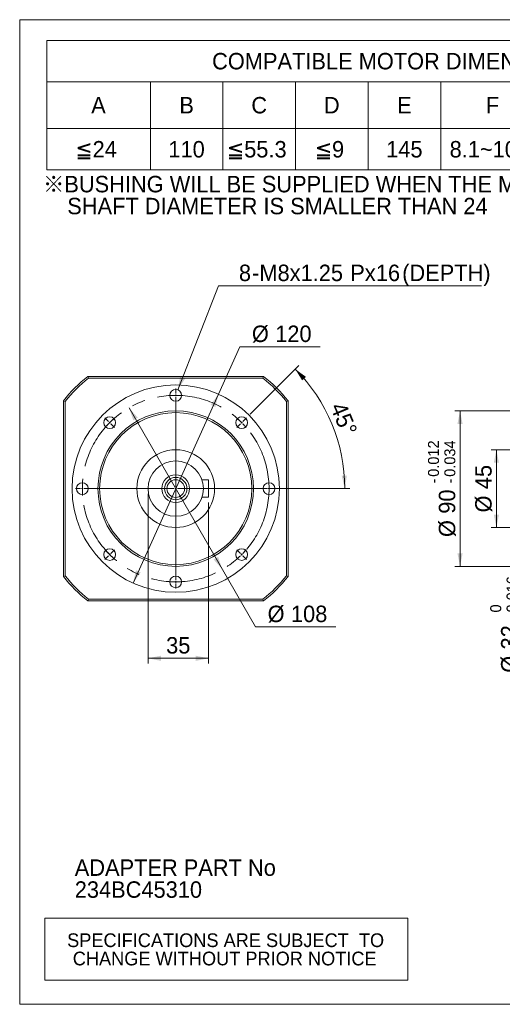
# Model space of a CAD drawing. Header units: millimetres. Extents: x 30 to 861, y 30 to 600.
# Tile 1 of 4: x 30 to 309, y 30 to 600. Entities that reach past the tile are written whole.
import ezdxf

# ---------------------------------------------------------------- set-up
doc = ezdxf.new("R2010")
doc.units = ezdxf.units.MM
doc.header["$LTSCALE"] = 3
doc.linetypes.add('CENTERX2', pattern=[20.32, 12.7, -2.54, 2.54, -2.54])
doc.styles.add('SLDTEXTSTYLE0', font='ARIAL.TTF', dxfattribs={"width": 0.948})
doc.styles.add('SLDTEXTSTYLE4', font='ARIAL.TTF', dxfattribs={"width": 0.948, "bigfont": 'bigfont'})
doc.styles.add('SLDTEXTSTYLE5', font='MINGLIU.TTC', dxfattribs={"bigfont": 'bigfont'})
doc.dimstyles.new('SLDDIMSTYLE0', dxfattribs={"dimtxt": 9.245947, "dimasz": 7.5, "dimexe": 0, "dimexo": 0.0625, "dimgap": 2.311487, "dimtad": 1, "dimdec": 4, "dimrnd": 1e-09, "dimzin": 12, "dimdsep": 46, "dimtxsty": 'SLDTEXTSTYLE0', "dimsah": 1, "dimcen": 0.09, "dimadec": 0, "dimazin": 0, "dimtol": 1, "dimtm": 0.016, "dimtfac": 1, "dimtdec": 3, "dimtofl": 0, "dimtmove": 0, "dimatfit": 3, "dimfxl": 0, "dimtolj": 1, "dimarcsym": 0})
doc.dimstyles.new('SLDDIMSTYLE1', dxfattribs={"dimtxt": 9.245947, "dimasz": 7.5, "dimexe": 0, "dimexo": 0.0625, "dimgap": 2.311487, "dimtad": 1, "dimdec": 4, "dimrnd": 1e-09, "dimzin": 12, "dimdsep": 46, "dimtxsty": 'SLDTEXTSTYLE0', "dimsah": 1, "dimcen": 0.09, "dimadec": 0, "dimazin": 0, "dimtfac": 1, "dimtdec": 4, "dimtofl": 0, "dimtmove": 0, "dimatfit": 3, "dimfxl": 0, "dimtolj": 1, "dimtzin": 12, "dimarcsym": 0})
doc.dimstyles.new('SLDDIMSTYLE2', dxfattribs={"dimtxt": 9.245947, "dimasz": 7.5, "dimexe": 0, "dimexo": 0.0625, "dimgap": 2.311487, "dimtad": 1, "dimdec": 4, "dimrnd": 1e-09, "dimzin": 12, "dimdsep": 46, "dimtxsty": 'SLDTEXTSTYLE0', "dimsah": 1, "dimcen": 0.09, "dimadec": 0, "dimazin": 0, "dimtol": 1, "dimtp": -0.012, "dimtm": 0.034, "dimtfac": 1, "dimtdec": 3, "dimtofl": 0, "dimtmove": 0, "dimatfit": 3, "dimfxl": 0, "dimtolj": 1, "dimarcsym": 0})
doc.dimstyles.new('SLDDIMSTYLE6', dxfattribs={"dimtxt": 9.245947, "dimasz": 7.5, "dimexe": 0, "dimexo": 0.0625, "dimgap": 2.311487, "dimtad": 0, "dimtih": 1, "dimtoh": 1, "dimdec": 4, "dimrnd": 1e-09, "dimzin": 12, "dimdsep": 46, "dimtxsty": 'SLDTEXTSTYLE0', "dimsah": 1, "dimcen": 0.09, "dimadec": 0, "dimazin": 0, "dimtfac": 1, "dimtdec": 4, "dimtmove": 0, "dimatfit": 3, "dimfxl": 0, "dimtolj": 1, "dimtzin": 12, "dimarcsym": 0})
doc.dimstyles.new('SLDDIMSTYLE7', dxfattribs={"dimtxt": 9.245947, "dimasz": 7.5, "dimexe": 0, "dimexo": 0.0625, "dimgap": 2.311487, "dimtad": 0, "dimtih": 1, "dimtoh": 1, "dimdec": 0, "dimrnd": 1e-09, "dimzin": 12, "dimdsep": 46, "dimtxsty": 'SLDTEXTSTYLE0', "dimsah": 1, "dimcen": 0.09, "dimadec": 0, "dimazin": 0, "dimtfac": 1, "dimtdec": 4, "dimtofl": 0, "dimtmove": 0, "dimatfit": 3, "dimfxl": 0, "dimtolj": 1, "dimtzin": 12, "dimarcsym": 0})
doc.dimstyles.new('SLDDIMSTYLE8', dxfattribs={"dimtxt": 9.245947, "dimasz": 7.5, "dimexe": 0, "dimexo": 0.0625, "dimgap": 2.311487, "dimtad": 1, "dimdec": 4, "dimlfac": 3, "dimzin": 12, "dimdsep": 46, "dimtxsty": 'SLDTEXTSTYLE0', "dimsah": 1, "dimcen": 0.09, "dimadec": 4, "dimazin": 0, "dimtfac": 1, "dimtdec": 4, "dimtofl": 0, "dimtmove": 0, "dimatfit": 3, "dimfxl": 0, "dimtolj": 1, "dimtzin": 12, "dimarcsym": 0})

# ---------------------------------------------------------------- blocks, each defined once
blk = doc.blocks.new('SW_NOTE_0')
at = {"color": 0, "linetype": 'Continuous', "lineweight": 0, "char_height": 9.525, "attachment_point": 1, "style": 'SLDTEXTSTYLE0'}
for s, insert in [('ADAPTER PART No', (0, 12.28)), ('234BC45310', (0, -0.42))]:
    blk.add_mtext(s, dxfattribs=dict(at, insert=insert))
blk = doc.blocks.new('SW_NOTE_1')
at = {"color": 0, "linetype": 'Continuous', "lineweight": 0, "char_height": 9.525, "attachment_point": 1}
for s, insert, style in [('\\M+181A6BUSHING WILL BE SUPPLIED WHEN THE MOTOR', (0, 12.28), 'SLDTEXTSTYLE4'), ('    SHAFT DIAMETER IS SMALLER THAN 24', (0, -0.42), 'SLDTEXTSTYLE0')]:
    blk.add_mtext(s, dxfattribs=dict(at, insert=insert, style=style))
blk = doc.blocks.new('SW_TABLEANNOTATION_0')
at = {"color": 0, "linetype": 'Continuous', "lineweight": 0}
for p, q in [((0, 0), (0, -75)), ((408, 0), (0, 0)), ((408, -75), (408, 0)), ((0, -24), (408, -24)), ((60, -24), (60, -75)), ((102, -24), (102, -75)), ((144, -24), (144, -75)), ((186, -24), (186, -75)), ((228, -24), (228, -75)), ((288, -24), (288, -75)), ((348, -24), (348, -75)), ((0, -51), (408, -51)), ((0, -75), (408, -75))]:
    blk.add_line(p, q, dxfattribs=at)
at = {"color": 0, "linetype": 'Continuous', "lineweight": 0, "attachment_point": 1}
for s, insert, char_height, style in [('COMPATIBLE MOTOR DIMENSIONS', (95.7, -7.26), 9.525, 'SLDTEXTSTYLE0'), ('A', (25.77, -32.76), 9.52, 'SLDTEXTSTYLE0'), ('B', (76.77, -32.76), 9.52, 'SLDTEXTSTYLE0'), ('C', (118.41, -32.76), 9.52, 'SLDTEXTSTYLE0'), ('D', (160.41, -32.76), 9.52, 'SLDTEXTSTYLE0'), ('E', (202.77, -32.76), 9.52, 'SLDTEXTSTYLE0'), ('F', (254.12, -32.76), 9.52, 'SLDTEXTSTYLE0'), ('H', (313.41, -32.76), 9.52, 'SLDTEXTSTYLE0'), ('L', (374.47, -32.76), 9.52, 'SLDTEXTSTYLE0'), ('\\M+1818524', (16.59, -58.26), 9.525, 'SLDTEXTSTYLE4'), ('110', (70.42, -58.26), 9.525, 'SLDTEXTSTYLE0'), ('\\M+1818555.3', (104.3, -58.26), 9.525, 'SLDTEXTSTYLE4'), ('\\M+181859', (155.12, -58.26), 9.525, 'SLDTEXTSTYLE4'), ('145', (196.42, -58.26), 9.525, 'SLDTEXTSTYLE0'), ('8.1~10.0', (233.13, -58.26), 9.525, 'SLDTEXTSTYLE0'), ('120~140', (293.13, -58.26), 9.525, 'SLDTEXTSTYLE0'), ('\\M+18186', (357.89, -58.55), 9.525, 'SLDTEXTSTYLE5'), ('C-10', (370.59, -58.34), 9.525, 'SLDTEXTSTYLE0')]:
    blk.add_mtext(s, dxfattribs=dict(at, insert=insert, char_height=char_height, style=style))
blk = doc.blocks.new('SW_TABLEANNOTATION_1')
at = {"color": 0, "linetype": 'Continuous', "lineweight": 0}
for p, q in [((0, 0), (0, -36)), ((210, 0), (0, 0)), ((210, -36), (210, 0)), ((0, -36), (210, -36))]:
    blk.add_line(p, q, dxfattribs=at)
at = {"color": 0, "linetype": 'Continuous', "lineweight": 0, "char_height": 7.9375, "attachment_point": 1, "style": 'SLDTEXTSTYLE0'}
for s, insert in [(' SPECIFICATIONS ARE SUBJECT  TO ', (10.04, -8.85)), ('CHANGE WITHOUT PRIOR NOTICE', (16.22, -19.44))]:
    blk.add_mtext(s, dxfattribs=dict(at, insert=insert))
blk = doc.blocks.new('*D10')
at = {"color": 7, "linetype": 'Continuous', "lineweight": 0}
for p, q in [((347.75, 344.54), (317.75, 344.54)), ((320.75, 344.54), (320.75, 312.54)), ((347.75, 312.54), (317.75, 312.54)), ((320.75, 312.54), (320.75, 217.18))]:
    blk.add_line(p, q, dxfattribs=at)
for points in [[(320.75, 344.54), (319.25, 337.04), (322.25, 337.04)], [(320.75, 312.54), (322.25, 320.04), (319.25, 320.04)]]:
    blk.add_solid(points, dxfattribs=at)
at = {"color": 7, "linetype": 'Continuous', "lineweight": 0, "attachment_point": 1, "rotation": 90, "style": 'SLDTEXTSTYLE0'}
for s, insert, char_height in [('0.016', (311.68, 256.82), 6.35), ('0', (302.22, 256.82), 6.35), ('-', (311.68, 252.94), 6.35), ('32', (308.47, 235.43), 9.525), ('%%c', (308.47, 221.95), 9.525)]:
    blk.add_mtext(s, dxfattribs=dict(at, insert=insert, char_height=char_height))
blk = doc.blocks.new('*D11')
at = {"color": 7, "linetype": 'Continuous', "lineweight": 0}
for p, q in [((397.25, 351.04), (302.79, 351.04)), ((305.79, 351.04), (305.79, 306.04)), ((397.25, 306.04), (302.79, 306.04))]:
    blk.add_line(p, q, dxfattribs=at)
for points in [[(305.79, 351.04), (304.29, 343.54), (307.29, 343.54)], [(305.79, 306.04), (307.29, 313.54), (304.29, 313.54)]]:
    blk.add_solid(points, dxfattribs=at)
at = {"color": 7, "linetype": 'Continuous', "lineweight": 0, "char_height": 9.525, "attachment_point": 1, "rotation": 90, "style": 'SLDTEXTSTYLE0'}
for s, insert in [('45', (293.51, 328.23)), ('%%c', (293.51, 314.74))]:
    blk.add_mtext(s, dxfattribs=dict(at, insert=insert))
blk = doc.blocks.new('*D12')
at = {"color": 7, "linetype": 'Continuous', "lineweight": 0}
for p, q in [((401.75, 373.54), (281.75, 373.54)), ((284.75, 373.54), (284.75, 283.54)), ((401.75, 283.54), (281.75, 283.54))]:
    blk.add_line(p, q, dxfattribs=at)
for points in [[(284.75, 373.54), (283.25, 366.04), (286.25, 366.04)], [(284.75, 283.54), (286.25, 291.04), (283.25, 291.04)]]:
    blk.add_solid(points, dxfattribs=at)
at = {"color": 7, "linetype": 'Continuous', "lineweight": 0, "attachment_point": 1, "rotation": 90, "style": 'SLDTEXTSTYLE0'}
for s, insert, char_height in [('0.012', (266.22, 335.39), 6.35), ('0.034', (275.68, 335.39), 6.35), ('-', (266.22, 331.52), 6.35), ('-', (275.68, 331.52), 6.35), ('90', (272.47, 314), 9.525), ('%%c', (272.47, 300.52), 9.525)]:
    blk.add_mtext(s, dxfattribs=dict(at, insert=insert, char_height=char_height))
blk = doc.blocks.new('*D27')
at = {"color": 7, "linetype": 'Continuous', "lineweight": 0}
for p, q in [((93.28, 375.31), (147.24, 281.76)), ((147.24, 281.76), (166.42, 248.51)), ((166.42, 248.51), (212.84, 248.51))]:
    blk.add_line(p, q, dxfattribs=at)
for points in [[(93.28, 375.31), (95.73, 368.07), (98.33, 369.57)], [(147.24, 281.76), (144.79, 289.01), (142.19, 287.51)]]:
    blk.add_solid(points, dxfattribs=at)
at = {"color": 7, "linetype": 'Continuous', "lineweight": 0, "char_height": 9.525, "attachment_point": 1, "style": 'SLDTEXTSTYLE0'}
for s, insert in [('%%c', (173.43, 260.79)), ('108', (186.92, 260.79))]:
    blk.add_mtext(s, dxfattribs=dict(at, insert=insert))
blk = doc.blocks.new('*D28')
at = {"color": 7, "linetype": 'Continuous', "lineweight": 0}
for p, q in [((144.94, 383.23), (157.32, 410.65)), ((157.32, 410.65), (203.74, 410.65)), ((95.58, 273.85), (144.94, 383.23))]:
    blk.add_line(p, q, dxfattribs=at)
for points in [[(144.94, 383.23), (140.49, 377.01), (143.22, 375.77)], [(95.58, 273.85), (100.03, 280.07), (97.3, 281.3)]]:
    blk.add_solid(points, dxfattribs=at)
at = {"color": 7, "linetype": 'Continuous', "lineweight": 0, "char_height": 9.525, "attachment_point": 1, "style": 'SLDTEXTSTYLE0'}
for s, insert in [('%%c', (164.33, 422.93)), ('120', (177.82, 422.93))]:
    blk.add_mtext(s, dxfattribs=dict(at, insert=insert))
blk = doc.blocks.new('*D29')
at = {"color": 7, "linetype": 'Continuous', "lineweight": 0}
for p, q in [((104.26, 325.54), (104.26, 227.31)), ((139.26, 320.54), (139.26, 227.31)), ((104.26, 230.31), (139.26, 230.31))]:
    blk.add_line(p, q, dxfattribs=at)
for points in [[(104.26, 230.31), (111.76, 228.81), (111.76, 231.81)], [(139.26, 230.31), (131.76, 231.81), (131.76, 228.81)]]:
    blk.add_solid(points, dxfattribs=at)
at = {"color": 7, "linetype": 'Continuous', "lineweight": 0, "insert": (114.71, 242.59), "char_height": 9.525, "attachment_point": 1, "style": 'SLDTEXTSTYLE0'}
blk.add_mtext('35', dxfattribs=at)
blk = doc.blocks.new('*D30')
at = {"color": 7, "linetype": 'Continuous', "lineweight": 0}
for p, q in [((121.5, 385.7), (145.05, 445.92)), ((145.05, 445.92), (297.23, 445.92))]:
    blk.add_line(p, q, dxfattribs=at)
blk.add_solid([(121.5, 385.7), (125.63, 392.14), (122.83, 393.24)], dxfattribs=at)
at = {"color": 7, "linetype": 'Continuous', "lineweight": 0, "attachment_point": 1, "style": 'SLDTEXTSTYLE0'}
for s, insert, char_height in [('8', (156.82, 458.2), 9.52), ('M8x1.25', (168.66, 458.2), 9.525), ('Px', (221.23, 458.2), 9.525), ('16', (236.05, 458.2), 9.525), ('(DEPTH)', (251.28, 458.2), 9.525), ('-', (164.44, 458.2), 9.52)]:
    blk.add_mtext(s, dxfattribs=dict(at, insert=insert, char_height=char_height))
blk = doc.blocks.new('*D31')
at = {"color": 7, "linetype": 'Continuous', "lineweight": 0}
for p, q in [((163.32, 371.6), (191.55, 399.83)), ((173.65, 328.54), (221.08, 328.54))]:
    blk.add_line(p, q, dxfattribs=at)
blk.add_arc((120.26, 328.54), 97.82, 0, 45, dxfattribs=at)
for points in [[(189.43, 397.7), (193.42, 391.18), (195.62, 393.22)], [(218.08, 328.54), (219.29, 336.09), (216.29, 335.97)]]:
    blk.add_solid(points, dxfattribs=at)
at = {"color": 7, "linetype": 'Continuous', "lineweight": 0, "insert": (218.3, 379.53), "char_height": 9.525, "attachment_point": 1, "rotation": 292.5, "style": 'SLDTEXTSTYLE0'}
blk.add_mtext('45°', dxfattribs=at)
blk = doc.blocks.new('SW_CENTERMARKSYMBOL_0')
at = {"color": 0, "linetype": 'Continuous', "lineweight": 0}
for p, q in [((0, 1), (0, 3.9)), ((0, 0), (0, 0.5)), ((0, 0), (0, -0.5)), ((0, -1), (0, -3.9)), ((0, -53), (0, -3.61)), ((-38.89, -15.11), (-40.94, -13.06)), ((-38.18, -15.82), (-38.54, -15.46)), ((-38.18, -15.82), (-37.83, -16.17)), ((-37.48, -16.52), (-35.43, -18.57)), ((37.48, -16.52), (35.43, -18.57)), ((38.18, -15.82), (37.83, -16.17)), ((38.18, -15.82), (38.54, -15.46)), ((38.89, -15.11), (40.94, -13.06)), ((-55, -54), (-57.9, -54)), ((-54, -54), (-54.5, -54)), ((-54, -54), (-53.5, -54)), ((-53, -54), (-50.1, -54)), ((-1, -54), (-50.39, -54)), ((0, -54), (-0.5, -54)), ((0, -54), (0, -53.5)), ((0, -54), (0, -54.5)), ((0, -54), (0.5, -54)), ((0, -55), (0, -104.39)), ((1, -54), (50.39, -54)), ((53, -54), (50.1, -54)), ((54, -54), (53.5, -54)), ((54, -54), (54.5, -54)), ((55, -54), (57.9, -54)), ((-37.48, -91.48), (-35.43, -89.43)), ((37.48, -91.48), (35.43, -89.43)), ((-38.89, -92.89), (-40.94, -94.94)), ((-38.18, -92.18), (-38.54, -92.54)), ((-38.18, -92.18), (-37.83, -91.83)), ((38.18, -92.18), (37.83, -91.83)), ((38.18, -92.18), (38.54, -92.54)), ((38.89, -92.89), (40.94, -94.94)), ((0, -107), (0, -104.1)), ((0, -108), (0, -107.5)), ((0, -108), (0, -108.5)), ((0, -109), (0, -111.9))]:
    blk.add_line(p, q, dxfattribs=at)
for start, end in [(90, 90.5305), (89.4695, 90), (91.061, 94.138), (85.862, 88.939), (136.061, 139.138), (135, 135.5305), (134.4695, 135), (130.862, 133.939), (46.061, 49.138), (45, 45.5305), (44.4695, 45), (40.862, 43.939), (175.862, 178.939), (1.061, 4.138), (179.4695, 180), (180, 180.5305), (181.061, 184.138), (355.862, 358.939), (0, 0.5305), (359.4695, 0), (220.862, 223.939), (316.061, 319.138), (224.4695, 225), (225, 225.5305), (226.061, 229.138), (310.862, 313.939), (314.4695, 315), (315, 315.5305), (265.862, 268.939), (269.4695, 270), (270, 270.5305), (271.061, 274.138)]:
    blk.add_arc((0, -54), 54, start, end, dxfattribs=at)

msp = doc.modelspace()

# ---------------------------------------------------------------- linework, layer by layer
at = {"color": 7, "linetype": 'Continuous', "lineweight": 0}
for p, q in [((30, 600), (861, 600)), ((30, 30), (30, 600)), ((30, 30), (861, 30))]:
    msp.add_line(p, q, dxfattribs=at)
at = {"color": 7, "linetype": 'Continuous', "lineweight": 15}
for p, q in [((69.799065, 392.53743), (69.45344, 393.537424)), ((69.45344, 393.537424), (171.065449, 393.537424)), ((171.065449, 393.537424), (170.719824, 392.53743)), ((170.719824, 392.53743), (69.799065, 392.53743)), ((56.259442, 378.997806), (55.259447, 379.343431)), ((55.259447, 277.731422), (55.259447, 379.343431)), ((56.259442, 378.997806), (56.259442, 278.077047)), ((185.259442, 379.343431), (184.259448, 378.997806)), ((184.259448, 278.077047), (184.259448, 378.997806)), ((185.259442, 379.343431), (185.259442, 277.731422)), ((135.458129, 333.537427), (139.259444, 333.537427)), ((139.259444, 323.537427), (139.259444, 333.537427)), ((135.458129, 323.537427), (139.259444, 323.537427)), ((56.259442, 278.077047), (55.259447, 277.731422)), ((185.259442, 277.731422), (184.259448, 278.077047)), ((69.799065, 264.537424), (69.45344, 263.537429)), ((171.065449, 263.537429), (69.45344, 263.537429)), ((69.799065, 264.537424), (170.719824, 264.537424)), ((171.065449, 263.537429), (170.719824, 264.537424))]:
    msp.add_line(p, q, dxfattribs=at)
for centre, radius in [((120.259445, 328.537427), 60), ((120.259445, 382.537427), 3.4), ((120.259445, 328.537427), 45), ((120.259445, 328.537427), 44), ((82.075679, 366.721193), 3.4), ((158.443211, 366.721193), 3.4), ((120.259445, 328.537427), 22.5), ((120.259445, 328.537427), 16), ((120.259445, 328.537427), 8), ((66.259445, 328.537427), 3.4), ((120.259445, 328.537427), 6.5), ((120.259445, 328.537427), 5.1), ((174.259445, 328.537427), 3.4), ((82.075679, 290.35366), 3.4), ((158.443211, 290.35366), 3.4), ((120.259445, 274.537427), 3.4)]:
    msp.add_circle(centre, radius, dxfattribs=at)
at = {"color": 7, "linetype": 'CENTERX2', "lineweight": 0}
msp.add_circle((120.259445, 328.537427), 54, dxfattribs=at)
at = {"color": 7, "linetype": 'Continuous', "lineweight": 15}
for radius, start, end in [(82.5, 128.01227954, 141.98772046), (82.5, 38.01227954, 51.98772046), (81.5, 128.25378109, 141.74621891), (81.5, 38.25378109, 51.74621891), (82.5, 218.01227954, 231.98772046), (81.5, 218.25378109, 231.74621891), (81.5, 308.25378109, 321.74621891), (82.5, 308.01227954, 321.98772046)]:
    msp.add_arc((120.259445, 328.537427), radius, start, end, dxfattribs=at)

# ---------------------------------------------------------------- block references
at = {"color": 7, "linetype": 'Continuous', "lineweight": 0}
for name, p in [('SW_TABLEANNOTATION_0', (45.600941, 588.018271)), ('SW_NOTE_1', (43.5, 497.3)), ('SW_CENTERMARKSYMBOL_0', (120.259445, 382.537427)), ('SW_NOTE_0', (61.851782, 101.612374)), ('SW_TABLEANNOTATION_1', (44.491081, 79.921194))]:
    msp.add_blockref(name, p, dxfattribs=at)

# ---------------------------------------------------------------- dimensions: what is measured, and where the dimension line sits
dim = msp.add_diameter_dim_2p(p1=(118.583932, 378.253427), p2=(121.497867, 385.703862), text='<>-M8x1.25Px16(DEPTH)\\P', dimstyle='SLDDIMSTYLE7', override={"dimpost": '<>'}, dxfattribs=at)
dim.commit()
dim.dimension.update_dxf_attribs({"geometry": '*D30', "text_midpoint": (222.263875, 453.019404), "dimtype": 163})
for p1, p2, picture, middle in [((144.941253, 383.22571), (95.577636, 273.849143), '*D28', (181.654818, 417.74501)), ((147.239961, 281.760811), (93.278928, 375.314042), '*D27', (190.756654, 255.606169))]:
    dim = msp.add_diameter_dim_2p(p1=p1, p2=p2, dimstyle='SLDDIMSTYLE6', dxfattribs=at)
    dim.commit()
    dim.dimension.update_dxf_attribs({"geometry": picture, "text_midpoint": middle, "dimtype": 163})
dim = msp.add_angular_dim_2l(base=(210.631083, 365.970585), line1=((170.648939, 328.537427), (69.86995, 328.537427)), line2=((161.200927, 369.478909), (155.685494, 363.963476)), dimstyle='SLDDIMSTYLE8', dxfattribs=at)
dim.commit()
dim.dimension.update_dxf_attribs({"geometry": '*D31', "text_midpoint": (210.631083, 365.970585), "dimtype": 162})
for base, p1, p2, dimstyle, picture, middle in [((284.751643, 283.537427), (404.751643, 373.537427), (404.751643, 283.537427), 'SLDDIMSTYLE2', '*D12', (284.751643, 328.537427)), ((305.788921, 306.037427), (400.251643, 351.037427), (400.251643, 306.037427), 'SLDDIMSTYLE1', '*D11', (305.788921, 328.537427)), ((320.751643, 312.537427), (350.751643, 344.537427), (350.751643, 312.537427), 'SLDDIMSTYLE0', '*D10', (320.751643, 249.964877))]:
    dim = msp.add_linear_dim(base=base, p1=p1, p2=p2, angle=90, text='%%c<>', dimstyle=dimstyle, dxfattribs=at)
    dim.commit()
    dim.dimension.update_dxf_attribs({"geometry": picture, "text_midpoint": middle, "dimtype": 160})
dim = msp.add_linear_dim(base=(139.259445, 230.311176), p1=(104.259445, 328.537427), p2=(139.259445, 323.537427), dimstyle='SLDDIMSTYLE1', dxfattribs=at)
dim.commit()
dim.dimension.update_dxf_attribs({"geometry": '*D29', "text_midpoint": (121.759445, 230.311176), "dimtype": 160})

doc.saveas('drawing.dxf')
